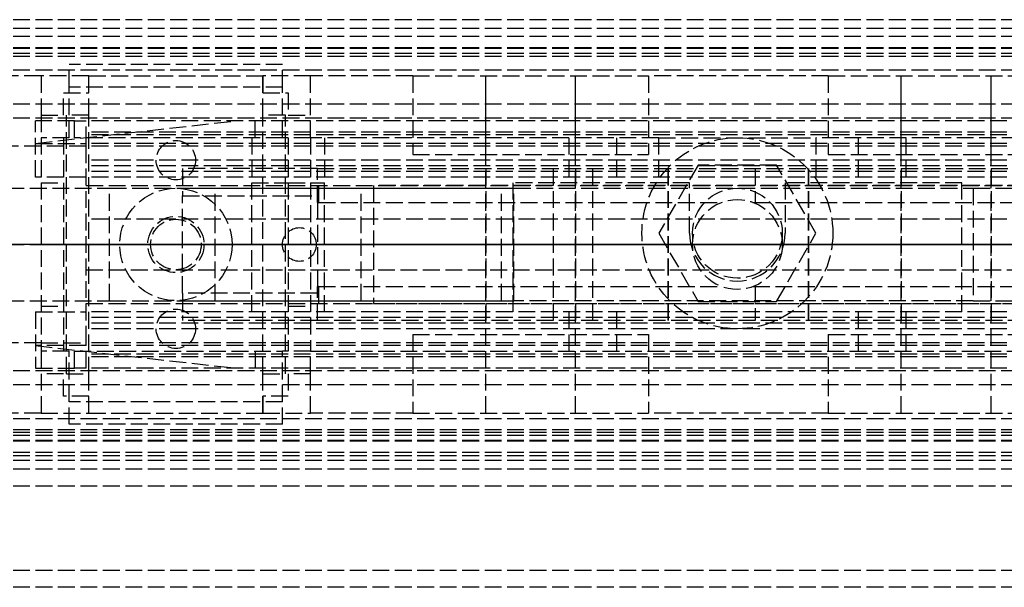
# Model space of a CAD drawing. Header units: millimetres. Extents: x 0 to 2000, y -94 to 94.
# Tile 6 of 11: x 53 to 141, y -30 to 20. Entities that reach past the tile are written whole.
import ezdxf

# ---------------------------------------------------------------- set-up
doc = ezdxf.new("R2010")
doc.units = ezdxf.units.MM
doc.header["$LTSCALE"] = 10
doc.linetypes.add('ALLCAD_Strich', pattern=[0.2, 0.15, -0.05])
doc.layers.add('BESCH_KONT_sich_schn_ansi_2d', color=40, linetype='Continuous')
doc.layers.add('BESCH_KONT_sich_schn_grun_2d', color=10, linetype='Continuous')

msp = doc.modelspace()

# ---------------------------------------------------------------- linework, layer by layer
at = {"layer": 'BESCH_KONT_sich_schn_ansi_2d', "linetype": 'ALLCAD_Strich'}
for p, q in [((0, 0, 2368), (2000, 0, 2368)), ((2000, 0, 2418), (0, 0, 2418)), ((2000, 0, 2365.5), (0, 0, 2365.5)), ((2000, 0, 2250), (0, 0, 2250)), ((2000, 0, 2306), (0, 0, 2306)), ((2000, 0, 2307.5), (0, 0, 2307.5)), ((2000, 0, 2312.5), (0, 0, 2312.5)), ((2000, 0, 2331.5), (0, 0, 2331.5)), ((2000, 0, 2333), (0, 0, 2333)), ((2000, 0, 2335.5), (0, 0, 2335.5)), ((2000, 0, 2342), (0, 0, 2342)), ((2000, 0, 2343.5), (0, 0, 2343.5)), ((2000, 0, 2365), (0, 0, 2365)), ((2000, 0, 2346.207), (0, 0, 2346.207)), ((2000, 0, 2344.439), (0, 0, 2344.439)), ((2000, 0, 2343.732), (0, 0, 2343.732)), ((2000, 0, 2345.5), (0, 0, 2345.5)), ((2000, 0, 2251.5), (0, 0, 2251.5)), ((2000, 0, 2303.5), (0, 0, 2303.5)), ((2000, 0, 2306), (0, 0, 2306)), ((2000, 0, 2343.732), (0, 0, 2343.732)), ((2000, 0, 2344.439), (0, 0, 2344.439)), ((2000, 0, 2346.5), (0, 0, 2346.5)), ((2000, 0, 2364), (0, 0, 2364)), ((2000, 0, 2305.5), (0.017, 0, 2305.5)), ((973, 0, 7), (2, 0, 7)), ((2, 0, 2293), (54.5, 0, 2293)), ((54.5, 0, 2293), (57.961, 0, 2293)), ((72.325, 0, 2262), (54.5, 0, 2293)), ((179.5, 0, 2253), (54.5, 0, 2253)), ((54.5, 0, 2253), (54.5, 0, 2293)), ((54.5, 0, 2253), (72.325, 0, 2262)), ((55, 0, 2311.5), (57, 0, 2311.5)), ((57, 0, 2306.5), (55, 0, 2306.5)), ((57.5, 0, 2321.5), (55, 0, 2321.5)), ((55, 0, 2321.5), (55, 0, 2312)), ((55.003, 0, 2308.495), (55, 0, 2308.495)), ((55, 0, 2310), (57, 0, 2310)), ((57, 0, 2306.5), (55, 0, 2306.5)), ((55, 0, 2303.5), (55, 0, 2308.5)), ((55, 0, 2308.5), (79, 0, 2308.5)), ((55, 0, 2312), (59.25, 0, 2312)), ((55, 0, 2308.5), (55, 0, 2312)), ((55.002, 0, 2308.5), (55.002, 0, 2308.495)), ((55.003, 0, 2308.5), (55.003, 0, 2308.495)), ((55.003, 0, 2308.5), (55.003, 0, 2308.495)), ((55.003, 0, 2308.495), (55.006, 0, 2308.495)), ((55.003, 0, 2308.495), (55.003, 0, 2308.495)), ((55.003, 0, 2308.5), (55.003, 0, 2308.495)), ((55.003, 0, 2308.495), (55.003, 0, 2308.5)), ((55.004, 0, 2308.5), (55.004, 0, 2308.495)), ((55.006, 0, 2308.5), (55.006, 0, 2308.495)), ((55.007, 0, 2308.5), (55.007, 0, 2308.495)), ((55.011, 0, 2308.495), (55.007, 0, 2308.495)), ((55.009, 0, 2308.495), (55.009, 0, 2308.5)), ((55.009, 0, 2308.5), (55.009, 0, 2308.495)), ((55.01, 0, 2308.5), (55.01, 0, 2308.495)), ((55.011, 0, 2308.495), (55.013, 0, 2308.495)), ((55.011, 0, 2308.5), (55.011, 0, 2308.495)), ((55.011, 0, 2308.5), (55.011, 0, 2308.495)), ((55.013, 0, 2308.5), (55.013, 0, 2308.495)), ((55.017, 0, 2308.495), (55.014, 0, 2308.495)), ((55.014, 0, 2308.5), (55.014, 0, 2308.495)), ((55.016, 0, 2308.5), (55.016, 0, 2308.495)), ((55.017, 0, 2308.495), (55.017, 0, 2308.5)), ((55.017, 0, 2308.495), (55.017, 0, 2308.495)), ((55.017, 0, 2308.5), (55.017, 0, 2308.495)), ((55.017, 0, 2308.5), (55.017, 0, 2308.495)), ((55.017, 0, 2308.495), (55.02, 0, 2308.495)), ((55.017, 0, 2308.5), (55.017, 0, 2308.495)), ((55.018, 0, 2308.5), (55.018, 0, 2308.495)), ((55.02, 0, 2308.5), (55.02, 0, 2308.495)), ((57, 0, 2310), (57, 0, 2306.5)), ((57, 0, 2312), (57, 0, 2319.5)), ((57, 0, 2319.5), (57.5, 0, 2319.5)), ((59.25, 0, 2310), (57, 0, 2310)), ((57, 0, 2310), (57, 0, 2306.5)), ((57, 0, 2310), (57, 0, 2312)), ((57.25, 0, 2318), (59.25, 0, 2318)), ((57.25, 0, 2310), (57.25, 0, 2318)), ((76.5, 0, 2321.5), (57.5, 0, 2321.5)), ((57.5, 0, 2319.5), (57.5, 0, 2332.5)), ((76.5, 0, 2319.5), (57.5, 0, 2319.5)), ((76.5, 0, 2332.5), (57.5, 0, 2332.5)), ((74.061, 0, 2265), (57.961, 0, 2293)), ((57.961, 0, 2293), (176.039, 0, 2293)), ((625, 0, 2335.4), (59, 0, 2335.4)), ((59, 0, 2331.4), (625, 0, 2331.4)), ((59.003, 0, 2331.395), (59, 0, 2331.395)), ((59, 0, 2327.4), (625, 0, 2327.4)), ((163, 0, 2325.9), (59, 0, 2325.9)), ((625, 0, 2334.4), (59, 0, 2334.4)), ((625, 0, 2334.9), (59, 0, 2334.9)), ((625, 0, 2339.4), (59, 0, 2339.4)), ((625, 0, 2339.9), (59, 0, 2339.9)), ((59, 0, 2333.9), (59, 0, 2339.9)), ((625, 0, 2333.9), (59, 0, 2333.9)), ((59, 0, 2332.4), (59, 0, 2333.9)), ((625, 0, 2332.4), (59, 0, 2332.4)), ((59, 0, 2326.4), (59, 0, 2332.4)), ((625, 0, 2326.4), (59, 0, 2326.4)), ((59, 0, 2325.9), (59, 0, 2326.4)), ((59.002, 0, 2331.4), (59.002, 0, 2331.395)), ((59.003, 0, 2331.4), (59.003, 0, 2331.395)), ((59.003, 0, 2331.4), (59.003, 0, 2331.395)), ((59.003, 0, 2331.395), (59.006, 0, 2331.395)), ((59.003, 0, 2331.395), (59.003, 0, 2331.395)), ((59.003, 0, 2331.4), (59.003, 0, 2331.395)), ((59.003, 0, 2331.4), (59.003, 0, 2331.395)), ((59.004, 0, 2331.4), (59.004, 0, 2331.395)), ((59.006, 0, 2331.4), (59.006, 0, 2331.395)), ((59.007, 0, 2331.4), (59.007, 0, 2331.395)), ((59.011, 0, 2331.395), (59.007, 0, 2331.395)), ((59.009, 0, 2331.395), (59.009, 0, 2331.4)), ((59.009, 0, 2331.4), (59.009, 0, 2331.395)), ((59.01, 0, 2331.4), (59.01, 0, 2331.395)), ((59.011, 0, 2331.395), (59.013, 0, 2331.395)), ((59.011, 0, 2331.4), (59.011, 0, 2331.395)), ((59.011, 0, 2331.4), (59.011, 0, 2331.395)), ((59.013, 0, 2331.4), (59.013, 0, 2331.395)), ((59.017, 0, 2331.395), (59.014, 0, 2331.395)), ((59.014, 0, 2331.4), (59.014, 0, 2331.395)), ((59.016, 0, 2331.4), (59.016, 0, 2331.395)), ((59.017, 0, 2331.4), (59.017, 0, 2331.395)), ((59.017, 0, 2331.4), (59.017, 0, 2331.395)), ((59.017, 0, 2331.395), (59.02, 0, 2331.395)), ((59.017, 0, 2331.395), (59.017, 0, 2331.395)), ((59.017, 0, 2331.4), (59.017, 0, 2331.395)), ((59.017, 0, 2331.4), (59.017, 0, 2331.395)), ((59.018, 0, 2331.4), (59.018, 0, 2331.395)), ((59.02, 0, 2331.4), (59.02, 0, 2331.395)), ((59.25, 0, 2310), (74.75, 0, 2310)), ((59.25, 0, 2310), (59.25, 0, 2312)), ((59.25, 0, 2312), (59.25, 0, 2310)), ((59.25, 0, 2318), (59.25, 0, 2312)), ((74.75, 0, 2310), (59.25, 0, 2310)), ((59.25, 0, 2312), (74.75, 0, 2312)), ((61.1, 0, 2304.4), (61.1, 0, 2314.4)), ((61.1, 0, 2314.4), (97.1, 0, 2314.4)), ((61.1, 0, 2304.4), (97.1, 0, 2304.4)), ((62, 0, 2303.5), (62, 0, 2310)), ((64.5, 0, 2310), (64.5, 0, 2312)), ((64.75, 0, 2319.5), (64.75, 0, 2321.5)), ((65.25, 0, 2310), (65.25, 0, 2312)), ((79.6, 0, 2311.9), (67.6, 0, 2311.9)), ((67.6, 0, 2311.9), (67.6, 0, 2298.4)), ((67.6, 0, 2298.4), (100.6, 0, 2298.4)), ((67.6, 0, 2304.4), (97.1, 0, 2304.4)), ((68.75, 0, 2310), (68.75, 0, 2312)), ((69.25, 0, 2319.5), (69.25, 0, 2321.5)), ((69.5, 0, 2310), (69.5, 0, 2312)), ((72, 0, 2303.5), (72, 0, 2310)), ((161.675, 0, 2262), (72.325, 0, 2262)), ((159.939, 0, 2265), (74.061, 0, 2265)), ((74.061, 0, 2265.005), (74.061, 0, 2265.003)), ((74.062, 0, 2265.003), (74.062, 0, 2265.005)), ((74.064, 0, 2265.002), (74.063, 0, 2265.002)), ((74.064, 0, 2265.008), (74.063, 0, 2265.008)), ((74.063, 0, 2265.007), (74.064, 0, 2265.007)), ((74.065, 0, 2265.005), (74.065, 0, 2265.003)), ((74.067, 0, 2265.003), (74.067, 0, 2265.005)), ((74.068, 0, 2265.006), (74.068, 0, 2265.005)), ((74.069, 0, 2265.005), (74.069, 0, 2265.005)), ((74.073, 0, 2265.008), (74.07, 0, 2265.008)), ((74.072, 0, 2265.004), (74.07, 0, 2265.004)), ((74.07, 0, 2265.003), (74.072, 0, 2265.003)), ((74.07, 0, 2265.006), (74.072, 0, 2265.006)), ((74.072, 0, 2265.006), (74.072, 0, 2265.004)), ((74.072, 0, 2265), (74.073, 0, 2265)), ((74.072, 0, 2265.003), (74.072, 0, 2265)), ((74.073, 0, 2265), (74.073, 0, 2265.008)), ((74.074, 0, 2265.005), (74.074, 0, 2265.003)), ((74.076, 0, 2265.003), (74.076, 0, 2265.005)), ((74.077, 0, 2265.007), (74.078, 0, 2265.007)), ((74.078, 0, 2265.008), (74.077, 0, 2265.008)), ((74.078, 0, 2265.002), (74.077, 0, 2265.002)), ((74.079, 0, 2265.005), (74.079, 0, 2265.003)), ((74.081, 0, 2265.003), (74.081, 0, 2265.005)), ((77, 0, 2310), (74.75, 0, 2310)), ((74.75, 0, 2312), (79, 0, 2312)), ((74.75, 0, 2312), (74.75, 0, 2310)), ((74.75, 0, 2318), (76.75, 0, 2318)), ((74.75, 0, 2312), (74.75, 0, 2318)), ((74.75, 0, 2310), (74.75, 0, 2312)), ((79, 0, 2321.5), (76.5, 0, 2321.5)), ((76.5, 0, 2319.5), (77, 0, 2319.5)), ((76.5, 0, 2319.5), (76.5, 0, 2332.5)), ((76.5, 0, 2339.9), (76.5, 0, 2335.4)), ((76.5, 0, 2332.5), (76.5, 0, 2334.4)), ((76.75, 0, 2318), (76.75, 0, 2310)), ((77, 0, 2311.5), (79, 0, 2311.5)), ((77, 0, 2306.5), (77, 0, 2310)), ((79, 0, 2306.5), (77, 0, 2306.5)), ((77, 0, 2319.5), (77, 0, 2312)), ((77, 0, 2310), (79, 0, 2310)), ((79, 0, 2306.5), (77, 0, 2306.5)), ((77, 0, 2306.5), (77, 0, 2310)), ((77, 0, 2310), (77, 0, 2312)), ((79, 0, 2312), (79, 0, 2321.5)), ((79, 0, 2303.5), (79, 0, 2308.5)), ((79, 0, 2308.5), (79, 0, 2312)), ((79.5, 0, 2339.9), (79.5, 0, 2335.4)), ((79.5, 0, 2331.4), (79.5, 0, 2334.4)), ((79.6, 0, 2311.906), (79.595, 0, 2311.906)), ((79.6, 0, 2311.908), (79.595, 0, 2311.908)), ((79.6, 0, 2311.906), (79.595, 0, 2311.906)), ((79.6, 0, 2311.905), (79.595, 0, 2311.905)), ((79.6, 0, 2311.903), (79.595, 0, 2311.903)), ((79.6, 0, 2311.9), (79.595, 0, 2311.9)), ((79.6, 0, 2311.904), (79.595, 0, 2311.904)), ((79.6, 0, 2311.905), (79.595, 0, 2311.905)), ((79.6, 0, 2311.905), (79.595, 0, 2311.905)), ((79.6, 0, 2311.907), (79.595, 0, 2311.907)), ((79.6, 0, 2311.902), (79.595, 0, 2311.902)), ((79.6, 0, 2311.903), (79.595, 0, 2311.903)), ((79.595, 0, 2311.903), (79.595, 0, 2311.9)), ((79.6, 0, 2311.905), (79.595, 0, 2311.905)), ((79.595, 0, 2311.903), (79.595, 0, 2311.905)), ((79.6, 0, 2311.908), (79.595, 0, 2311.908)), ((79.595, 0, 2311.908), (79.595, 0, 2311.905)), ((79.6, 0, 2325.4), (79.6, 0, 2311.9)), ((79.6, 0, 2325.4), (79.6, 0, 2326.4)), ((162.6, 0, 2325.4), (79.6, 0, 2325.4)), ((79.6, 0, 2314.4), (97.1, 0, 2314.4)), ((79.701, 0, 2327.4), (142.6, 0, 2327.4)), ((84.6, 0, 2331.4), (142.6, 0, 2331.4)), ((96, 0, 2279), (96, 0, 2293)), ((138, 0, 2279), (96, 0, 2279)), ((137, 0, 2292), (97, 0, 2292)), ((97, 0, 2292), (97, 0, 2287.5)), ((97, 0, 2287.5), (137, 0, 2287.5)), ((97.1, 0, 2304.4), (97.1, 0, 2314.4)), ((97.1, 0, 2304.4), (97.1, 0, 2314.4)), ((100.6, 0, 2298.4), (104.1, 0, 2302.9)), ((104.1, 0, 2302.9), (118.6, 0, 2302.9)), ((127.75, 0, 2277.5), (106.25, 0, 2277.5)), ((106.25, 0, 2286), (127.75, 0, 2286)), ((125.5, 0, 2295), (108.5, 0, 2295)), ((108.5, 0, 2293), (108.5, 0, 2295)), ((110, 0, 2281.5), (113.5, 0, 2281.5)), ((110, 0, 2281.5), (110, 0, 2287.5)), ((110, 0, 2301), (113.5, 0, 2301)), ((110, 0, 2295), (110, 0, 2301)), ((110, 0, 2287.5), (110, 0, 2293)), ((112.75, 0, 2287.5), (112.75, 0, 2292)), ((113, 0, 2331.4), (113, 0, 2323.117)), ((113, 0, 2313.683), (113, 0, 2302.9)), ((121, 0, 2313), (113, 0, 2313)), ((113, 0, 2281.5), (113, 0, 2302.9)), ((113, 0, 2293), (113, 0, 2295)), ((113, 0, 2323.117), (113, 0, 2313.683)), ((113.5, 0, 2281.5), (120.5, 0, 2281.5)), ((113.5, 0, 2281.5), (113.5, 0, 2287.5)), ((113.5, 0, 2301), (120.5, 0, 2301)), ((113.5, 0, 2295), (113.5, 0, 2301)), ((115.608, 0, 2325.4), (115.608, 0, 2327.4)), ((118.392, 0, 2327.4), (118.392, 0, 2325.4)), ((118.6, 0, 2302.9), (157.884, 0, 2305.132)), ((120.48, 0, 2281.505), (120.48, 0, 2281.503)), ((120.48, 0, 2295.005), (120.48, 0, 2295.003)), ((120.482, 0, 2281.503), (120.482, 0, 2281.505)), ((120.482, 0, 2295.003), (120.482, 0, 2295.005)), ((120.483, 0, 2281.507), (120.483, 0, 2281.507)), ((120.483, 0, 2281.502), (120.483, 0, 2281.502)), ((120.483, 0, 2281.508), (120.483, 0, 2281.508)), ((120.483, 0, 2295.008), (120.483, 0, 2295.008)), ((120.483, 0, 2295.007), (120.483, 0, 2295.007)), ((120.483, 0, 2295.002), (120.483, 0, 2295.002)), ((120.484, 0, 2281.505), (120.484, 0, 2281.503)), ((120.484, 0, 2295.005), (120.484, 0, 2295.003)), ((120.486, 0, 2281.503), (120.486, 0, 2281.505)), ((120.486, 0, 2295.003), (120.486, 0, 2295.005)), ((120.487, 0, 2281.506), (120.487, 0, 2281.505)), ((120.487, 0, 2295.006), (120.487, 0, 2295.005)), ((120.489, 0, 2281.505), (120.489, 0, 2281.505)), ((120.489, 0, 2281.503), (120.491, 0, 2281.503)), ((120.493, 0, 2281.508), (120.489, 0, 2281.508)), ((120.489, 0, 2295.003), (120.491, 0, 2295.003)), ((120.489, 0, 2295.005), (120.489, 0, 2295.005)), ((120.493, 0, 2295.008), (120.489, 0, 2295.008)), ((120.49, 0, 2281.506), (120.491, 0, 2281.506)), ((120.491, 0, 2281.504), (120.49, 0, 2281.504)), ((120.49, 0, 2295.006), (120.491, 0, 2295.006)), ((120.491, 0, 2295.004), (120.49, 0, 2295.004)), ((120.491, 0, 2281.506), (120.491, 0, 2281.504)), ((120.491, 0, 2281.503), (120.491, 0, 2281.5)), ((120.491, 0, 2281.5), (120.493, 0, 2281.5)), ((120.491, 0, 2295.003), (120.491, 0, 2295)), ((120.491, 0, 2295), (120.493, 0, 2295)), ((120.491, 0, 2295.006), (120.491, 0, 2295.004)), ((120.493, 0, 2281.5), (120.493, 0, 2281.508)), ((120.493, 0, 2295), (120.493, 0, 2295.008)), ((120.494, 0, 2281.505), (120.494, 0, 2281.503)), ((120.494, 0, 2295.005), (120.494, 0, 2295.003)), ((120.496, 0, 2281.503), (120.496, 0, 2281.505)), ((120.496, 0, 2295.003), (120.496, 0, 2295.005)), ((120.497, 0, 2281.507), (120.497, 0, 2281.507)), ((120.497, 0, 2281.502), (120.497, 0, 2281.502)), ((120.497, 0, 2281.508), (120.497, 0, 2281.508)), ((120.497, 0, 2295.008), (120.497, 0, 2295.008)), ((120.497, 0, 2295.007), (120.497, 0, 2295.007)), ((120.497, 0, 2295.002), (120.497, 0, 2295.002)), ((120.498, 0, 2281.505), (120.498, 0, 2281.503)), ((120.498, 0, 2295.005), (120.498, 0, 2295.003)), ((120.5, 0, 2281.5), (124, 0, 2281.5)), ((120.5, 0, 2281.5), (120.5, 0, 2287.5)), ((120.5, 0, 2301), (124, 0, 2301)), ((120.5, 0, 2295), (120.5, 0, 2301)), ((121, 0, 2331.4), (121, 0, 2323.284)), ((121, 0, 2313.516), (121, 0, 2303.036)), ((121, 0, 2281.5), (121, 0, 2303.036)), ((121, 0, 2293), (121, 0, 2295)), ((121, 0, 2323.284), (121, 0, 2313.516)), ((121.25, 0, 2287.5), (121.25, 0, 2292)), ((124, 0, 2281.5), (124, 0, 2287.5)), ((124, 0, 2295), (124, 0, 2301)), ((124, 0, 2293), (124, 0, 2287.5)), ((125.5, 0, 2293), (125.5, 0, 2295)), ((137, 0, 2287.5), (137, 0, 2292)), ((138, 0, 2293), (138, 0, 2279))]:
    msp.add_line(p, q, dxfattribs=at)
at = {"layer": 'BESCH_KONT_sich_schn_ansi_2d', "linetype": 'ALLCAD_Strich', "extrusion": (0, 1, 0)}
for centre, radius in [((-77, 2273), 6.5), ((-77, 2273), 3.25), ((-98.6, 2318.4), 4), ((-117.1, 2318.4), 6.25), ((-117.1, 2318.4), 6.25), ((-135.6, 2318.4), 4)]:
    msp.add_circle(centre, radius, dxfattribs=at)
at = {"layer": 'BESCH_KONT_sich_schn_ansi_2d', "linetype": 'ALLCAD_Strich', "extrusion": (0, -1, 0)}
for centre, radius in [((98.6, 2318.4), 10.5), ((98.6, 2318.4), 4), ((135.6, 2318.4), 10.5), ((135.6, 2318.4), 4)]:
    msp.add_circle(centre, radius, dxfattribs=at)
for centre, radius, start, end in [((74.063, 2265.005), 0.00271, 90, 180), ((74.063, 2265.003), 0.00271, 180, 270), ((74.064, 2265.005), 0.00271, 0, 90), ((74.064, 2265.003), 0.00271, 270, 360), ((74.07, 2265.005), 0.00217, 180, 270), ((74.07, 2265.006), 0.00217, 90, 180), ((74.077, 2265.003), 0.00271, 180, 270), ((74.077, 2265.005), 0.00271, 90, 180), ((74.078, 2265.003), 0.00271, 270, 360), ((74.078, 2265.005), 0.00271, 0, 90), ((120.483, 2281.505), 0.00271, 90, 180), ((120.483, 2281.503), 0.00271, 180, 270), ((120.483, 2295.005), 0.00271, 90, 180), ((120.483, 2295.003), 0.00271, 180, 270), ((120.483, 2281.505), 0.00271, 0, 90), ((120.483, 2281.503), 0.00271, 270, 0), ((120.483, 2295.003), 0.00271, 270, 0), ((120.483, 2295.005), 0.00271, 0, 90), ((120.489, 2281.506), 0.00217, 90, 180), ((120.489, 2281.505), 0.00217, 180, 270), ((120.489, 2295.006), 0.00217, 90, 180), ((120.489, 2295.005), 0.00217, 180, 270), ((120.497, 2281.505), 0.00271, 90, 180), ((120.497, 2281.503), 0.00271, 180, 270), ((120.497, 2295.005), 0.00271, 90, 180), ((120.497, 2295.003), 0.00271, 180, 270), ((120.497, 2281.503), 0.00271, 270, 0), ((120.497, 2281.505), 0.00271, 0, 90), ((120.497, 2295.005), 0.00271, 0, 90), ((120.497, 2295.003), 0.00271, 270, 0)]:
    msp.add_arc(centre, radius, start, end, dxfattribs=at)
at = {"layer": 'BESCH_KONT_sich_schn_ansi_2d', "linetype": 'ALLCAD_Strich', "extrusion": (0, 1, 0)}
for centre, radius, start, end in [((-74.063, 2265.003), 0.00116, 270, 0), ((-74.063, 2265.005), 0.00116, 0, 90), ((-74.064, 2265.003), 0.00116, 180, 270), ((-74.064, 2265.005), 0.00116, 90, 180), ((-74.07, 2265.005), 0.00093, 0, 90), ((-74.07, 2265.005), 0.00093, 270, 360), ((-74.077, 2265.005), 0.00116, 0, 90), ((-74.077, 2265.003), 0.00116, 270, 0), ((-74.078, 2265.005), 0.00116, 90, 180), ((-74.078, 2265.003), 0.00116, 180, 270), ((-84.6, 2326.4), 5, 0, 11.53696), ((-84.6, 2326.4), 5, 11.53696, 90), ((-106.25, 2281.75), 4.25, 270, 90), ((-120.483, 2281.505), 0.00116, 0, 90), ((-120.483, 2281.503), 0.00116, 270, 360), ((-120.483, 2295.005), 0.00116, 0, 90), ((-120.483, 2295.003), 0.00116, 270, 360), ((-120.483, 2281.505), 0.00116, 90, 180), ((-120.483, 2281.503), 0.00116, 180, 270), ((-120.483, 2295.005), 0.00116, 90, 180), ((-120.483, 2295.003), 0.00116, 180, 270), ((-120.49, 2281.505), 0.00093, 270, 0), ((-120.49, 2281.505), 0.00093, 0, 90), ((-120.49, 2295.005), 0.00093, 270, 0), ((-120.49, 2295.005), 0.00093, 0, 90), ((-120.497, 2281.505), 0.00116, 0, 90), ((-120.497, 2281.503), 0.00116, 270, 360), ((-120.497, 2295.005), 0.00116, 0, 90), ((-120.497, 2295.003), 0.00116, 270, 360), ((-120.497, 2281.505), 0.00116, 90, 180), ((-120.497, 2281.503), 0.00116, 180, 270), ((-120.497, 2295.005), 0.00116, 90, 180), ((-120.497, 2295.003), 0.00116, 180, 270), ((-127.75, 2281.75), 4.25, 90, 270)]:
    msp.add_arc(centre, radius, start, end, dxfattribs=at)
at = {"layer": 'BESCH_KONT_sich_schn_grun_2d', "linetype": 'ALLCAD_Strich'}
for p, q in [((2000, 20), (0, 20)), ((2000, 19.207), (0, 19.207)), ((2000, 18.5), (0, 18.5)), ((2000, 17.5), (0, 17.5)), ((2000, 17.439), (0, 17.439)), ((2000, 17), (0, 17)), ((2000, 16.732), (0, 16.732)), ((57.5, 14), (57.5, 16)), ((76.5, 16), (57.5, 16)), ((76.5, 14), (76.5, 16)), ((2000, 15.5), (0, 15.5)), ((55, 15), (0, 15)), ((59.25, 15), (55, 15)), ((55, 15), (55, 11.5)), ((59.25, 13.5), (59.25, 15)), ((59.25, 11.5), (59.25, 15)), ((59.25, 15), (74.75, 15)), ((74.75, 15), (74.75, 13.5)), ((79, 15), (74.75, 15)), ((74.75, 11.5), (74.75, 15)), ((79, 11.5), (79, 15)), ((88.1, 15), (79, 15)), ((88.1, 15), (109.1, 15)), ((88.1, 15), (88.1, 8)), ((94.6, 8), (94.6, 15)), ((94.6, -15), (94.6, 15)), ((102.6, 8), (102.6, 15)), ((102.6, -15), (102.6, 15)), ((109.1, 15), (109.1, 8)), ((125.1, 15), (109.1, 15)), ((125.1, 15), (146.1, 15)), ((125.1, 15), (125.1, 8)), ((131.6, -15), (131.6, 15)), ((131.6, 8), (131.6, 15)), ((139.6, -15), (139.6, 15)), ((139.6, 8), (139.6, 15)), ((57, 11.5), (57, 13.5)), ((57, 13.5), (59.25, 13.5)), ((57.5, 9.5), (57.5, 14)), ((76.5, 14), (57.5, 14)), ((74.75, 13.5), (77, 13.5)), ((76.5, 9.5), (76.5, 14)), ((77, 13.5), (77, 11.5)), ((2000, 12.5), (0, 12.5)), ((55, 11.5), (55, 9.5)), ((55, 11.5), (57, 11.5)), ((59.25, 11.5), (57.25, 11.5)), ((57.25, -11.5), (57.25, 11.5)), ((59.25, -11.5), (59.25, 11.5)), ((76.75, 11.5), (74.75, 11.5)), ((74.75, -11.5), (74.75, 11.5)), ((76.75, -11.5), (76.75, 11.5)), ((77, 11.5), (79, 11.5)), ((79, 9.5), (79, 11.5)), ((2000, 11.25), (0, 11.25)), ((57.961, 11), (54.5, 11)), ((54.5, 6), (54.5, 11)), ((54.5, 9), (72.325, 11)), ((57.961, 9.5), (57.961, 11)), ((57.961, 11), (59, 11)), ((625, 11), (59, 11)), ((59, 9), (59, 11)), ((74.061, 9.505), (74.061, 11)), ((625, 10), (59, 10)), ((625, 9.75), (59, 9.75)), ((54.5, 9), (59, 9)), ((57.5, 9.5), (55, 9.5)), ((55, 9.5), (55, -9.5)), ((57, 9.5), (57, -9.5)), ((76.5, 9.5), (57.961, 9.5)), ((59, 8.75), (59, 9)), ((625, 9), (59, 9)), ((73.75, 9.5), (73.75, 6)), ((74.063, 9.505), (74.061, 9.505)), ((74.061, 9.5), (74.061, 9.505)), ((74.062, 9.5), (74.062, 9.505)), ((74.064, 9.505), (74.063, 9.505)), ((74.063, 9.5), (74.063, 9.505)), ((74.063, 9.5), (74.063, 9.505)), ((74.064, 9.5), (74.064, 9.505)), ((74.064, 9.505), (74.067, 9.505)), ((74.064, 9.5), (74.064, 9.505)), ((74.065, 9.5), (74.065, 9.505)), ((74.067, 9.5), (74.067, 9.505)), ((74.068, 9.5), (74.068, 9.505)), ((74.07, 9.505), (74.068, 9.505)), ((74.069, 9.5), (74.069, 9.505)), ((74.07, 9.505), (74.073, 9.505)), ((74.07, 9.5), (74.07, 9.505)), ((74.07, 9.5), (74.07, 9.505)), ((74.072, 9.505), (74.072, 9.5)), ((74.072, 9.5), (74.072, 9.505)), ((74.073, 9.5), (74.073, 9.505)), ((74.074, 9.5), (74.074, 9.505)), ((74.077, 9.505), (74.074, 9.505)), ((74.076, 9.5), (74.076, 9.505)), ((74.077, 9.5), (74.077, 9.505)), ((74.077, 9.5), (74.077, 9.505)), ((74.078, 9.505), (74.077, 9.505)), ((74.078, 9.505), (74.081, 9.505)), ((74.078, 9.5), (74.078, 9.505)), ((74.078, 9.5), (74.078, 9.505)), ((74.079, 9.5), (74.079, 9.505)), ((74.081, 9.5), (74.081, 9.505)), ((79, 9.5), (76.5, 9.5)), ((77, 9.5), (77, -9.5)), ((79, 9.5), (79, -9.5)), ((110, 9.5), (79, 9.5)), ((80.25, 9.5), (80.25, 6)), ((102, 9.5), (102, 6)), ((106.25, 9.5), (106.25, 6)), ((110, 9.5), (124, 9.5)), ((110, 6), (110, 9.5)), ((176.039, 9.5), (124, 9.5)), ((124, 9.5), (124, 6)), ((127.75, 9.5), (127.75, 6)), ((132, 9.5), (132, 6)), ((55, 8.75), (0, 8.75)), ((55.003, 8.75), (55, 8.75)), ((55.002, 8.753), (55.002, 8.755)), ((55.003, 8.758), (55.003, 8.758)), ((55.003, 8.757), (55.003, 8.757)), ((55.003, 8.752), (55.003, 8.752)), ((55.017, 8.75), (55.003, 8.75)), ((55.003, 8.75), (55.003, 8.75)), ((55.004, 8.755), (55.004, 8.753)), ((55.006, 8.753), (55.006, 8.755)), ((55.007, 8.758), (55.007, 8.75)), ((55.009, 8.758), (55.007, 8.758)), ((55.007, 8.75), (55.011, 8.75)), ((55.009, 8.755), (55.009, 8.758)), ((55.011, 8.755), (55.009, 8.755)), ((55.009, 8.752), (55.009, 8.754)), ((55.009, 8.754), (55.01, 8.754)), ((55.01, 8.752), (55.009, 8.752)), ((55.011, 8.753), (55.011, 8.753)), ((55.013, 8.752), (55.013, 8.753)), ((55.014, 8.755), (55.014, 8.753)), ((55.016, 8.753), (55.016, 8.755)), ((55.017, 8.758), (55.017, 8.758)), ((55.017, 8.757), (55.017, 8.757)), ((55.017, 8.752), (55.017, 8.752)), ((59, 8.75), (55.017, 8.75)), ((55.017, 8.75), (55.017, 8.75)), ((55.018, 8.755), (55.018, 8.753)), ((55.02, 8.753), (55.02, 8.755)), ((625, 8.75), (59, 8.75)), ((59, -8.75), (59, 8.75)), ((88.1, 8), (109.1, 8)), ((125.1, 8), (146.1, 8)), ((625, 7.5), (59, 7.5)), ((113.5, 7.062), (110, 1)), ((120.5, 7.062), (113.5, 7.062)), ((120.48, 7.062), (120.48, 7.067)), ((120.483, 7.067), (120.48, 7.067)), ((120.482, 7.062), (120.482, 7.067)), ((120.483, 7.062), (120.483, 7.067)), ((120.483, 7.062), (120.483, 7.067)), ((120.483, 7.067), (120.483, 7.067)), ((120.483, 7.067), (120.486, 7.067)), ((120.483, 7.062), (120.483, 7.067)), ((120.483, 7.062), (120.483, 7.067)), ((120.484, 7.062), (120.484, 7.067)), ((120.486, 7.062), (120.486, 7.067)), ((120.489, 7.067), (120.487, 7.067)), ((120.487, 7.062), (120.487, 7.067)), ((120.489, 7.067), (120.493, 7.067)), ((120.489, 7.062), (120.489, 7.067)), ((120.489, 7.062), (120.489, 7.067)), ((120.49, 7.062), (120.49, 7.067)), ((120.491, 7.067), (120.491, 7.062)), ((120.491, 7.062), (120.491, 7.067)), ((120.493, 7.062), (120.493, 7.067)), ((120.494, 7.062), (120.494, 7.067)), ((120.497, 7.067), (120.494, 7.067)), ((120.496, 7.062), (120.496, 7.067)), ((120.497, 7.062), (120.497, 7.067)), ((120.497, 7.062), (120.497, 7.067)), ((120.497, 7.067), (120.497, 7.067)), ((120.497, 7.067), (120.5, 7.067)), ((120.497, 7.062), (120.497, 7.067)), ((120.497, 7.062), (120.497, 7.067)), ((120.498, 7.062), (120.498, 7.067)), ((120.5, 7.062), (120.5, 7.067)), ((124, 1), (120.5, 7.062)), ((625, 7), (59, 7)), ((625, 6.5), (59, 6.5)), ((67.6, 6.75), (67.6, 4.33)), ((79.595, 6.75), (67.6, 6.75)), ((79.595, 6.747), (79.595, 6.75)), ((79.6, 6.75), (79.595, 6.75)), ((79.6, 6.748), (79.595, 6.748)), ((79.6, 6.747), (79.595, 6.747)), ((79.6, 6.747), (79.595, 6.747)), ((79.595, 6.747), (79.595, 6.744)), ((79.595, 6.747), (79.595, 6.747)), ((79.6, 6.747), (79.595, 6.747)), ((79.6, 6.747), (79.595, 6.747)), ((79.6, 6.746), (79.595, 6.746)), ((79.6, 6.744), (79.595, 6.744)), ((79.6, 6.743), (79.595, 6.743)), ((79.595, 6.739), (79.595, 6.743)), ((79.595, 6.741), (79.6, 6.741)), ((79.6, 6.741), (79.595, 6.741)), ((79.6, 6.74), (79.595, 6.74)), ((79.595, 6.739), (79.595, 6.737)), ((79.6, 6.739), (79.595, 6.739)), ((79.6, 6.739), (79.595, 6.739)), ((79.6, 6.737), (79.595, 6.737)), ((79.595, 6.733), (79.595, 6.736)), ((79.6, 6.736), (79.595, 6.736)), ((79.6, 6.734), (79.595, 6.734)), ((79.6, 6.733), (79.595, 6.733)), ((79.6, 6.733), (79.595, 6.733)), ((79.595, 6.733), (79.595, 6.73)), ((79.595, 6.733), (79.595, 6.733)), ((79.6, 6.733), (79.595, 6.733)), ((79.6, 6.733), (79.595, 6.733)), ((79.6, 6.732), (79.595, 6.732)), ((79.6, 6.73), (79.595, 6.73)), ((79.6, 3.75), (79.6, 6.75)), ((79.6, 6.75), (162.6, 6.75)), ((94.6, 6.75), (94.6, -6.75)), ((100.6, 6.75), (100.6, -6.75)), ((102.6, 6.75), (102.6, -6.75)), ((104.1, 6.75), (104.1, -6.75)), ((110.85, 6.75), (110.85, -6.75)), ((110.85, -6.75), (110.85, 6.75)), ((118.6, 6.75), (118.6, 3.666)), ((123.35, 6.75), (123.35, -6.75)), ((123.35, -6.75), (123.35, 6.75)), ((131.6, 6.75), (131.6, -6.75)), ((139.6, 6.75), (139.6, -6.75)), ((59, 6), (54.5, 6)), ((55, 5.5), (57, 5.5)), ((163, 6), (59, 6)), ((73.75, 5.5), (77, 5.5)), ((73.75, -6), (73.75, 5.5)), ((77, 5.5), (79, 5.5)), ((79, 5.5), (80.25, 5.5)), ((80.25, -6), (80.25, 5.5)), ((112.75, 5.5), (97, 5.5)), ((97, 5.5), (97, -6)), ((112.75, 1), (112.75, 5.5)), ((121.25, 5.5), (121.25, 1)), ((137, 5.5), (121.25, 5.5)), ((137, -6), (137, 5.5)), ((2, 5), (61.1, 5)), ((59, 5.25), (59.003, 5.25)), ((59.002, 5.245), (59.002, 5.247)), ((59.003, 5.25), (59.017, 5.25)), ((59.003, 5.25), (59.003, 5.25)), ((59.003, 5.248), (59.003, 5.248)), ((59.003, 5.243), (59.003, 5.243)), ((59.003, 5.242), (59.003, 5.242)), ((59.004, 5.247), (59.004, 5.245)), ((59.006, 5.245), (59.006, 5.247)), ((59.007, 5.25), (59.007, 5.242)), ((59.009, 5.25), (59.007, 5.25)), ((59.007, 5.242), (59.011, 5.242)), ((59.009, 5.247), (59.009, 5.25)), ((59.011, 5.247), (59.009, 5.247)), ((59.009, 5.244), (59.009, 5.246)), ((59.009, 5.246), (59.01, 5.246)), ((59.01, 5.244), (59.009, 5.244)), ((59.011, 5.245), (59.011, 5.245)), ((59.013, 5.244), (59.013, 5.245)), ((59.014, 5.247), (59.014, 5.245)), ((59.016, 5.245), (59.016, 5.247)), ((59.017, 5.25), (625, 5.25)), ((59.017, 5.25), (59.017, 5.25)), ((59.017, 5.248), (59.017, 5.248)), ((59.017, 5.243), (59.017, 5.243)), ((59.017, 5.242), (59.017, 5.242)), ((59.018, 5.247), (59.018, 5.245)), ((59.02, 5.245), (59.02, 5.247)), ((61.1, -5), (61.1, 5)), ((61.1, 5), (97.1, 5)), ((67.6, 5), (97.1, 5)), ((70.5, -5), (70.5, 5)), ((79.701, 5.25), (79.701, 3.75)), ((83.5, -5), (83.5, 5)), ((142.6, 5.25), (84.6, 5.25)), ((84.6, 5.25), (84.6, -5.25)), ((96, -5), (96, 5)), ((97.1, -5), (97.1, 5)), ((97.1, 5), (138, 5)), ((97.1, -5), (97.1, 5)), ((138, 5), (138, -5)), ((138, 5), (894, 5)), ((67.6, -4.33), (67.6, 4.33)), ((67.6, 4.33), (79.6, 4.33)), ((79.6, 3.75), (79.6, -3.75)), ((79.6, 3.75), (79.701, 3.75)), ((79.701, 3.75), (115.608, 3.75)), ((118.392, 3.75), (142.6, 3.75)), ((625, 2.25), (59, 2.25)), ((110, 1), (113.5, -5.062)), ((120.5, -5.062), (124, 1)), ((59, -2.25), (625, -2.25)), ((79.6, -4.33), (67.6, -4.33)), ((67.6, -4.33), (67.6, -6.75)), ((79.6, -6.75), (79.6, -3.75)), ((79.701, -3.75), (79.6, -3.75)), ((79.701, -3.75), (115.608, -3.75)), ((79.701, -3.75), (79.701, -5.25)), ((118.392, -3.75), (142.6, -3.75)), ((118.6, -3.666), (118.6, -6.75)), ((2, -5), (61.1, -5)), ((59, -5.25), (625, -5.25)), ((61.1, -5), (97.1, -5)), ((67.6, -5), (97.1, -5)), ((84.6, -5.25), (142.6, -5.25)), ((138, -5), (97.1, -5)), ((113.5, -5.062), (120.5, -5.062)), ((138, -5), (894, -5)), ((54.5, -6), (59, -6)), ((54.5, -6), (54.5, -11)), ((55, -5.5), (57, -5.5)), ((163, -6), (59, -6)), ((77, -5.5), (79, -5.5)), ((102, -6), (102, -9.5)), ((106.25, -6), (106.25, -9.5)), ((127.75, -6), (127.75, -9.5)), ((132, -6), (132, -9.5)), ((625, -6.5), (59, -6.5)), ((625, -7), (59, -7)), ((79.6, -6.75), (67.6, -6.75)), ((162.6, -6.75), (79.6, -6.75)), ((625, -7.5), (59, -7.5)), ((55, -8.75), (0, -8.75)), ((55, -8.75), (59, -8.75)), ((625, -8.75), (59, -8.75)), ((59, -9), (59, -8.75)), ((88.1, -8), (109.1, -8)), ((88.1, -8), (88.1, -15)), ((94.6, -15), (94.6, -8)), ((102.6, -15), (102.6, -8)), ((109.1, -8), (109.1, -15)), ((125.1, -8), (146.1, -8)), ((125.1, -8), (125.1, -15)), ((131.6, -15), (131.6, -8)), ((139.6, -15), (139.6, -8)), ((59, -9), (54.5, -9)), ((54.5, -9), (72.325, -11)), ((57.5, -9.5), (55, -9.5)), ((55, -9.5), (55, -11.5)), ((57.5, -14), (57.5, -9.5)), ((57.961, -11), (57.961, -9.5)), ((57.961, -9.5), (76.5, -9.5)), ((625, -9), (59, -9)), ((59, -11), (59, -9)), ((74.061, -9.5), (74.061, -11)), ((79, -9.5), (76.5, -9.5)), ((76.5, -14), (76.5, -9.5)), ((79, -11.5), (79, -9.5)), ((79, -9.5), (176.039, -9.5)), ((625, -9.75), (59, -9.75)), ((625, -10), (59, -10)), ((2000, -11.25), (0, -11.25)), ((54.5, -11), (57.961, -11)), ((59, -11), (57.961, -11)), ((625, -11), (59, -11)), ((57, -11.5), (55, -11.5)), ((55, -11.5), (55, -15)), ((57, -13.5), (57, -11.5)), ((57.25, -11.5), (59.25, -11.5)), ((59.25, -15), (59.25, -11.5)), ((74.75, -11.5), (76.75, -11.5)), ((74.75, -15), (74.75, -11.5)), ((79, -11.5), (77, -11.5)), ((77, -11.5), (77, -13.5)), ((79, -15), (79, -11.5)), ((2000, -12.5), (0, -12.5)), ((59.25, -13.5), (57, -13.5)), ((57.5, -16), (57.5, -14)), ((76.5, -14), (57.5, -14)), ((59.25, -15), (59.25, -13.5)), ((77, -13.5), (74.75, -13.5)), ((74.75, -13.5), (74.75, -15)), ((76.5, -16), (76.5, -14)), ((55, -15), (0, -15)), ((2000, -15.5), (0, -15.5)), ((55, -15), (59.25, -15)), ((59.25, -15), (74.75, -15)), ((74.75, -15), (79, -15)), ((88.1, -15), (79, -15)), ((88.1, -15), (109.1, -15)), ((125.1, -15), (109.1, -15)), ((125.1, -15), (146.1, -15)), ((2000, -16.5), (0, -16.5)), ((76.5, -16), (57.5, -16)), ((2000, -16.732), (0, -16.732)), ((2000, -16.732), (0, -16.732)), ((2000, -17), (0, -17)), ((2000, -17.439), (0, -17.439)), ((2000, -17.439), (0, -17.439)), ((2000, -17.5), (0, -17.5)), ((2000, -17.5), (0, -17.5)), ((2000, -18.5), (0, -18.5)), ((2000, -18.793), (0, -18.793)), ((2000, -19.207), (0, -19.207)), ((2000, -19.207), (0, -19.207)), ((2000, -20), (0, -20)), ((2000, -21.5), (0, -21.5)), ((2000, -29), (0, -29)), ((2000, -30.5), (0, -30.5))]:
    msp.add_line(p, q, dxfattribs=at)
for centre, radius in [((67, 7.5), 1.75), ((117, 1), 8.5), ((67, 0), 5), ((117, 1), 4), ((117, 0), 4), ((67, 0), 2.5), ((67, 0), 2.25), ((78, 0), 1.5), ((67, -7.5), 1.75)]:
    msp.add_circle(centre, radius, dxfattribs=at)
for centre, radius, start, end in [((55.003, 8.755), 0.00271, 90, 180), ((55.003, 8.753), 0.00271, 180, 270), ((55.003, 8.755), 0.00116, 90, 180), ((55.003, 8.753), 0.00116, 180, 270), ((55.003, 8.755), 0.00271, 0, 90), ((55.003, 8.755), 0.00116, 0, 90), ((55.003, 8.753), 0.00271, 270, 360), ((55.003, 8.753), 0.00116, 270, 0), ((55.01, 8.753), 0.00093, 360, 90), ((55.01, 8.753), 0.00093, 270, 0), ((55.011, 8.753), 0.00217, 0, 90), ((55.011, 8.752), 0.00217, 270, 0), ((55.017, 8.755), 0.00271, 90, 180), ((55.017, 8.753), 0.00271, 180, 270), ((55.017, 8.755), 0.00116, 90, 180), ((55.017, 8.753), 0.00116, 180, 270), ((55.017, 8.755), 0.00271, 0, 90), ((55.017, 8.755), 0.00116, 0, 90), ((55.017, 8.753), 0.00271, 270, 360), ((55.017, 8.753), 0.00116, 270, 0), ((59.003, 5.247), 0.00271, 90, 180), ((59.003, 5.245), 0.00271, 180, 270), ((59.003, 5.247), 0.00116, 90, 180), ((59.003, 5.245), 0.00116, 180, 270), ((59.003, 5.247), 0.00271, 360, 90), ((59.003, 5.247), 0.00116, 0, 90), ((59.003, 5.245), 0.00271, 270, 0), ((59.003, 5.245), 0.00116, 270, 360), ((59.01, 5.245), 0.00093, 360, 90), ((59.01, 5.245), 0.00093, 270, 0), ((59.011, 5.245), 0.00217, 0, 90), ((59.011, 5.244), 0.00217, 270, 0), ((59.017, 5.247), 0.00271, 90, 180), ((59.017, 5.245), 0.00271, 180, 270), ((59.017, 5.247), 0.00116, 90, 180), ((59.017, 5.245), 0.00116, 180, 270), ((59.017, 5.247), 0.00271, 360, 90), ((59.017, 5.247), 0.00116, 0, 90), ((59.017, 5.245), 0.00271, 270, 0), ((59.017, 5.245), 0.00116, 270, 360), ((117, 1), 4.25, 180, 0)]:
    msp.add_arc(centre, radius, start, end, dxfattribs=at)

doc.saveas('drawing.dxf')
